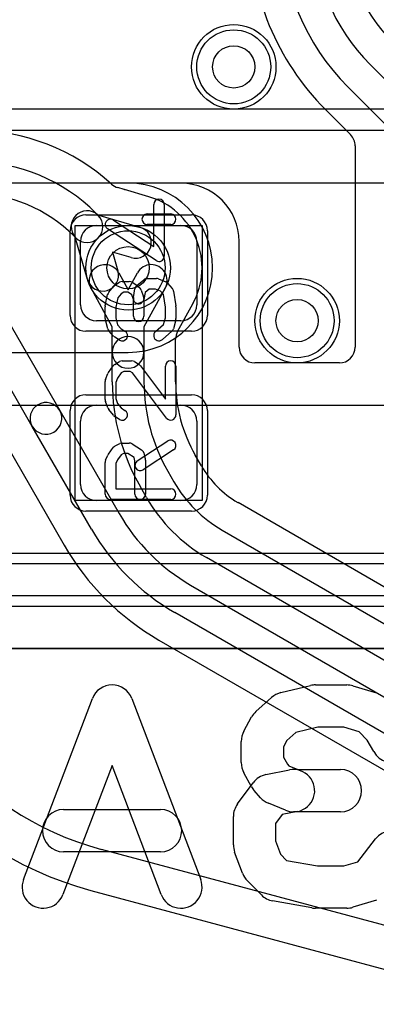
# Model space of a CAD drawing. Extents: x 0 to 20.5, y -6 to 27.
# Tile 11 of 14: x 13 to 14.7, y 17.3 to 21.9. Entities that reach past the tile are written whole.
import ezdxf

# ---------------------------------------------------------------- set-up
doc = ezdxf.new("R2010")
doc.units = 0
for name, color, linetype in [('Hole', 1, 'CONTINUOUS'), ('L1', 3, 'CONTINUOUS'), ('L2', 3, 'CONTINUOUS'), ('L3', 3, 'CONTINUOUS'), ('L4', 3, 'CONTINUOUS'), ('MetalMask-A', 176, 'CONTINUOUS'), ('PartsArea-A', 111, 'CONTINUOUS'), ('PartsArea-B', 111, 'CONTINUOUS'), ('PartsSilk-A', 221, 'CONTINUOUS'), ('PartsSilk-B', 221, 'CONTINUOUS'), ('Resist-A', 2, 'CONTINUOUS'), ('Resist-B', 2, 'CONTINUOUS'), ('Silk-A', 140, 'CONTINUOUS'), ('Silk-B', 140, 'CONTINUOUS')]:
    doc.layers.add(name, color=color, linetype=linetype)

msp = doc.modelspace()

# ---------------------------------------------------------------- linework, layer by layer
at = {"layer": 'Hole'}
for centre in [(14.05, 21.7), (13.55, 20.75), (14.35, 20.5)]:
    msp.add_circle(centre, 0.1, dxfattribs=at)
at = {"layer": 'L1'}
for p, q in [((14.69593, 21.71087), (15.08181, 21.32497)), ((14.97575, 21.2189), (14.58986, 21.6048)), ((14.48377, 21.49871), (14.603, 21.37948)), ((14.62496, 21.32647), (14.62496, 20.37501)), ((13.8, 21.15004), (10.7, 21.15004)), ((13.4, 20.95), (13.8, 20.95)), ((13.325, 20.575), (13.325, 20.875)), ((13.875, 20.875), (13.875, 20.575)), ((14.07504, 20.37501), (14.07504, 20.875)), ((13.8, 20.5), (13.4, 20.5)), ((14.54999, 20.30004), (14.15001, 20.30004)), ((12.075, 20.1), (16.20003, 20.1)), ((13.4, 20.1), (13.8, 20.1)), ((13.325, 19.725), (13.325, 20.025)), ((13.875, 20.025), (13.875, 19.725)), ((13.8, 19.65), (13.4, 19.65)), ((16.075, 19.4), (10.825, 19.4)), ((10.825, 19.19996), (16.075, 19.19996)), ((18, 18.95004), (5.97497, 18.95004))]:
    msp.add_line(p, q, dxfattribs=at)
for centre in [(14.05, 21.7), (13.55, 20.75), (14.35, 20.5)]:
    msp.add_circle(centre, 0.2, dxfattribs=at)
for centre, radius, start, end in [((15.35, 22.36495), 1.22504, -179.99907, -134.99967), ((15.35, 22.36494), 1.075, -179.99947, -135), ((15.35, 22.36494), 0.925, -179.99938, -135), ((15.35, 22.36495), 0.775, 180, -134.99948), ((14.54999, 21.32647), 0.07497, 0, 45), ((13.8, 20.875), 0.27504, 0, 90), ((13.4, 20.875), 0.075, 90, 180), ((13.8, 20.875), 0.075, 0, 90), ((13.4, 20.575), 0.075, 180, -90), ((13.8, 20.575), 0.075, -90, 0), ((14.15001, 20.37501), 0.07497, 180, -90), ((14.54999, 20.37501), 0.07497, -90, 0), ((13.4, 20.025), 0.075, 90, 180), ((13.8, 20.025), 0.075, 0, 90), ((13.4, 19.725), 0.075, 180, -90), ((13.8, 19.725), 0.075, -90, 0)]:
    msp.add_arc(centre, radius, start, end, dxfattribs=at)
at = {"layer": 'L2'}
for p, q in [((7.50004, 21.4), (16.9747, 21.4)), ((17.00152, 21.15004), (7.50001, 21.15004)), ((13.55, 21.15004), (12.75, 21.15004)), ((12.75, 20.34996), (13.55, 20.34996))]:
    msp.add_line(p, q, dxfattribs=at)
for centre in [(14.05, 21.7), (14.35, 20.5)]:
    msp.add_circle(centre, 0.2, dxfattribs=at)
msp.add_arc((13.55, 20.75), 0.40004, -90, 90, dxfattribs=at)
at = {"layer": 'L3'}
for p, q in [((0.67497, 21.4), (19.32503, 21.4)), ((19.32503, 21.15004), (0.67497, 21.15004)), ((13.55, 21.15004), (12.75, 21.15004)), ((12.75, 20.34996), (13.55, 20.34996))]:
    msp.add_line(p, q, dxfattribs=at)
for centre in [(14.05, 21.7), (14.35, 20.5)]:
    msp.add_circle(centre, 0.2, dxfattribs=at)
msp.add_arc((13.55, 20.75), 0.40004, -90, 90, dxfattribs=at)
at = {"layer": 'L4'}
for p, q in [((13.5317, 21.11997), (13.5007, 21.12902)), ((13.64802, 21.08604), (13.53245, 21.11975)), ((13.3977, 21.00835), (13.40844, 20.99761)), ((13.40536, 21.00053), (13.606, 20.942)), ((13.30238, 20.89155), (13.29164, 20.90229)), ((13.358, 20.69398), (13.29946, 20.89464)), ((13.564, 20.798), (13.47646, 20.82354)), ((13.47646, 20.82354), (13.502, 20.736)), ((13.50616, 20.72595), (13.55, 20.646)), ((13.55, 20.646), (13.59384, 20.72595)), ((13.475, 20.4708), (13.37464, 20.65383)), ((13.72536, 20.65383), (13.625, 20.4708)), ((13.78428, 20.44921), (13.85575, 20.57956)), ((12.95455, 20.5457), (13.22604, 20.07544)), ((13.09614, 20.00044), (12.82465, 20.4707)), ((13.475, 20.35008), (13.475, 20.4708)), ((13.625, 20.4708), (13.625, 20.35008)), ((13.77504, 20.21015), (13.77504, 20.41315)), ((12.72352, 20.34576), (13.24731, 19.43853)), ((13.475, 20.21015), (13.475, 20.35008)), ((13.625, 20.35008), (13.625, 20.21015)), ((13.22604, 20.07544), (13.50716, 19.58854)), ((13.37726, 19.51354), (13.09614, 20.00044)), ((13.89691, 19.81358), (13.86779, 19.86401)), ((13.73785, 19.78899), (13.76698, 19.73853)), ((13.63708, 19.66353), (13.60795, 19.71399)), ((17.11247, 17.88355), (14.07075, 19.63972)), ((13.99574, 19.50977), (17.0375, 17.75361)), ((16.9625, 17.6237), (13.92074, 19.37987)), ((13.84573, 19.24998), (16.8875, 17.4938)), ((16.8125, 17.3639), (13.77073, 19.12007)), ((13.69573, 18.99012), (16.7366, 17.23446)), ((16.29236, 17.2313), (13.42473, 17.99967)), ((13.37296, 17.80645), (16.24059, 17.03807))]:
    msp.add_line(p, q, dxfattribs=at)
for centre in [(14.05, 21.7), (13.55, 20.75), (14.35, 20.5)]:
    msp.add_circle(centre, 0.2, dxfattribs=at)
for centre, radius, start, end in [((12.81433, 20.42499), 0.97505, 47.64899, 89.99941), ((12.81433, 20.425), 0.825, 44.99902, 90), ((13.52172, 21.20102), 0.07501, -132.34716, -106.27487), ((12.81433, 20.425), 0.675, 44.99892, 90), ((13.55272, 21.19196), 0.075, -106.27701, -105.67991), ((13.55001, 20.75), 0.35004, -28.936, 73.74006), ((13.35541, 20.94458), 0.075, 48.24275, -138.24845), ((13.35541, 20.94458), 0.075, -135, 45), ((13.585, 20.87), 0.075, -106.2602, 73.73768), ((13.4404, 20.68989), 0.075, 28.7385, -151.26276), ((13.6596, 20.68989), 0.075, -28.7385, 151.26276), ((13.43, 20.71499), 0.075, -163.73246, 16.26473), ((13.92151, 20.5435), 0.075, 150.31766, 151.2615), ((13.85004, 20.41315), 0.075, 151.2615, 180), ((13.55, 20.35008), 0.075, 0, 180), ((13.55, 20.35008), 0.075, 180, 0), ((14.46731, 20.21015), 0.99231, 180, -149.99959), ((14.46731, 20.21015), 0.84231, 180, -149.99964), ((14.46731, 20.21015), 0.69227, 180, -149.9995), ((13.16109, 20.03794), 0.075, 30.00073, -149.99928), ((13.16109, 20.03794), 0.075, -149.99927, 29.99891), ((14.30826, 20.05106), 0.47498, -150.00136, -120.2316), ((14.30825, 20.05103), 0.625, -150.00009, -120.00106), ((14.30825, 20.05103), 0.775, -150.00001, -120.001), ((14.10788, 19.70488), 0.075, -121.12753, -119.67571), ((14.30823, 20.05105), 0.925, -149.99936, -120.00011), ((14.30823, 20.05105), 1.075, -149.99934, -119.99987), ((14.30822, 20.05105), 1.22504, -149.99986, -119.99845), ((13.8, 19.40023), 2.35, 180, -104.99962), ((13.8, 19.40023), 1.65, 180, -104.99959), ((13.8, 19.40023), 1.44996, -178.92472, -104.99966), ((13.79999, 19.40027), 2.55007, -150.06879, -104.99935)]:
    msp.add_arc(centre, radius, start, end, dxfattribs=at)
at = {"layer": 'MetalMask-A'}
for p, q in [((13.4, 20.95), (13.8, 20.95)), ((13.325, 20.575), (13.325, 20.875)), ((13.875, 20.875), (13.875, 20.575)), ((13.8, 20.5), (13.4, 20.5)), ((13.4, 20.1), (13.8, 20.1)), ((13.325, 19.725), (13.325, 20.025)), ((13.875, 20.025), (13.875, 19.725)), ((13.8, 19.65), (13.4, 19.65))]:
    msp.add_line(p, q, dxfattribs=at)
for centre, start, end in [((13.4, 20.875), 90, 180), ((13.8, 20.875), 0, 90), ((13.4, 20.575), 180, -90), ((13.8, 20.575), -90, 0), ((13.4, 20.025), 90, 180), ((13.8, 20.025), 0, 90), ((13.4, 19.725), 180, -90), ((13.8, 19.725), -90, 0)]:
    msp.add_arc(centre, 0.075, start, end, dxfattribs=at)
at = {"layer": 'PartsArea-A'}
for p, q in [((20, 21.5), (0, 21.5)), ((13.3, 19.65), (13.3, 20.95)), ((13.3, 20.95), (13.9, 20.95)), ((13.9, 20.95), (13.9, 19.65)), ((13.9, 19.65), (13.3, 19.65)), ((1.25, 18.95), (18.75, 18.95))]:
    msp.add_line(p, q, dxfattribs=at)
at = {"layer": 'PartsArea-B'}
msp.add_line((20, 21.5), (0, 21.5), dxfattribs=at)
at = {"layer": 'PartsSilk-A'}
for p, q in [((13.67101, 20.85089), (13.67101, 21.04914)), ((13.72101, 21.04914), (13.72101, 20.8047)), ((13.64045, 21.0047), (13.75156, 21.0047)), ((13.48005, 20.97563), (13.67101, 20.85089)), ((13.75156, 20.9547), (13.64045, 20.9547)), ((13.68234, 20.78377), (13.45271, 20.93377)), ((13.48646, 20.66757), (13.50868, 20.68146)), ((13.52193, 20.68526), (13.55527, 20.68526)), ((13.56852, 20.68146), (13.59074, 20.66757)), ((13.59112, 20.66558), (13.62445, 20.69335)), ((13.64045, 20.69914), (13.6849, 20.69914)), ((13.69451, 20.69722), (13.72784, 20.68334)), ((13.73692, 20.67687), (13.75914, 20.65187)), ((13.44192, 20.57096), (13.45303, 20.62374)), ((13.45797, 20.63421), (13.48019, 20.66199)), ((13.51657, 20.62743), (13.50073, 20.60762)), ((13.5291, 20.63526), (13.51657, 20.62743)), ((13.5481, 20.63526), (13.5291, 20.63526)), ((13.56182, 20.62668), (13.5481, 20.63526)), ((13.567, 20.6215), (13.56182, 20.62668)), ((13.5751, 20.60908), (13.58251, 20.65075)), ((13.59517, 20.66405), (13.60628, 20.65294)), ((13.6121, 20.6438), (13.62321, 20.61324)), ((13.63014, 20.63301), (13.62432, 20.60032)), ((13.6495, 20.64914), (13.63014, 20.63301)), ((13.6799, 20.64914), (13.6495, 20.64914)), ((13.70334, 20.63938), (13.6799, 20.64914)), ((13.71692, 20.62411), (13.70334, 20.63938)), ((13.72656, 20.56382), (13.71692, 20.62411)), ((13.76514, 20.63921), (13.77625, 20.56976)), ((13.50073, 20.60762), (13.49138, 20.56321)), ((13.57471, 20.6003), (13.567, 20.6215)), ((13.57471, 20.52137), (13.57471, 20.6003)), ((13.62471, 20.6047), (13.62471, 20.52137)), ((13.44138, 20.51026), (13.44138, 20.56581)), ((13.49138, 20.56321), (13.49138, 20.51354)), ((13.72656, 20.51354), (13.72656, 20.56382)), ((13.77656, 20.56581), (13.77656, 20.51026)), ((13.45333, 20.46215), (13.44222, 20.50382)), ((13.49138, 20.51354), (13.50012, 20.48076)), ((13.71826, 20.48239), (13.72656, 20.51354)), ((13.77572, 20.50382), (13.76461, 20.46215)), ((13.48102, 20.42698), (13.4588, 20.45198)), ((13.50012, 20.48076), (13.51601, 20.46288)), ((13.51601, 20.46288), (13.53518, 20.4509)), ((13.67955, 20.44851), (13.71826, 20.48239)), ((13.75691, 20.44978), (13.71247, 20.41089)), ((13.50868, 20.4085), (13.48646, 20.42239)), ((13.48646, 20.29257), (13.50868, 20.30646)), ((13.52193, 20.31026), (13.56638, 20.31026)), ((13.57963, 20.30646), (13.60185, 20.29257)), ((13.44317, 20.22231), (13.45428, 20.25009)), ((13.45727, 20.25551), (13.47949, 20.28607)), ((13.51708, 20.25274), (13.49954, 20.22863)), ((13.5291, 20.26026), (13.51708, 20.25274)), ((13.55921, 20.26026), (13.5291, 20.26026)), ((13.57141, 20.25263), (13.55921, 20.26026)), ((13.73158, 20.03967), (13.57141, 20.25263)), ((13.60858, 20.2864), (13.72656, 20.12953)), ((13.72656, 20.12953), (13.72656, 20.28526)), ((13.77656, 20.28526), (13.77656, 20.0547)), ((13.44138, 20.12692), (13.44138, 20.21303)), ((13.49954, 20.22863), (13.49138, 20.20822)), ((13.49138, 20.20822), (13.49138, 20.13132)), ((13.454, 20.08783), (13.44289, 20.11838)), ((13.49138, 20.13132), (13.49958, 20.10878)), ((13.48019, 20.05297), (13.45797, 20.08075)), ((13.49958, 20.10878), (13.51657, 20.08753)), ((13.51657, 20.08753), (13.53518, 20.0759)), ((13.50868, 20.0335), (13.48646, 20.04739)), ((13.59344, 19.83673), (13.73788, 19.93118)), ((13.45727, 19.8694), (13.47949, 19.89996)), ((13.48853, 19.90762), (13.51075, 19.91873)), ((13.52193, 19.92137), (13.55527, 19.92137)), ((13.56852, 19.91757), (13.61296, 19.88979)), ((13.76524, 19.88934), (13.6208, 19.79489)), ((13.44353, 19.83985), (13.45464, 19.86485)), ((13.49926, 19.84213), (13.49138, 19.8244)), ((13.51634, 19.86563), (13.49926, 19.84213)), ((13.52783, 19.87137), (13.51634, 19.86563)), ((13.5481, 19.87137), (13.52783, 19.87137)), ((13.5781, 19.85262), (13.5481, 19.87137)), ((13.58212, 19.83753), (13.5781, 19.85262)), ((13.58212, 19.6797), (13.58212, 19.83753)), ((13.62387, 19.87503), (13.63128, 19.84725)), ((13.63212, 19.84081), (13.63212, 19.6797)), ((13.44138, 19.6797), (13.44138, 19.8297)), ((13.49138, 19.8244), (13.49138, 19.7047)), ((13.49138, 19.7047), (13.75156, 19.7047)), ((13.75156, 19.6547), (13.46638, 19.6547)), ((0.95, 19.3516), (19.05, 19.3516)), ((18.9484, 19.1484), (1.0516, 19.1484))]:
    msp.add_line(p, q, dxfattribs=at)
for centre, start, end in [((13.69601, 21.04914), 0, 180), ((13.64045, 20.9797), 90, -90), ((13.75156, 20.9797), -90, 90), ((13.46638, 20.9547), 56.85026, -123.15356), ((13.69601, 20.8047), -123.14974, 0), ((13.52193, 20.66026), 90, 122.01002), ((13.55527, 20.66026), 57.99462, 90), ((13.64045, 20.67414), 90, 129.8005), ((13.6849, 20.67414), 67.39424, 90), ((13.71823, 20.66026), 41.62783, 67.39112), ((13.47749, 20.61859), 141.33303, 168.11298), ((13.49971, 20.64637), 122.00538, 141.34522), ((13.60712, 20.64637), 129.7909, 169.91674), ((13.57749, 20.64637), 45, 57.98998), ((13.5886, 20.63526), 19.97136, 45), ((13.74045, 20.63526), 9.08937, 41.63069), ((13.59971, 20.6047), 169.90837, -10.08326), ((13.59971, 20.6047), 0, 19.97859), ((13.46638, 20.56581), 168.11016, 180), ((13.75156, 20.56581), 0, 9.08867), ((13.46638, 20.51026), 180, -165.07115), ((13.59971, 20.52137), 180, 0), ((13.75156, 20.51026), -14.92551, 0), ((13.47749, 20.46859), -165.07449, -138.36931), ((13.52193, 20.4297), -122.00538, 57.98998), ((13.69601, 20.4297), 131.18808, -48.81042), ((13.74045, 20.46859), -48.81192, -14.92885), ((13.49971, 20.44359), -138.37217, -122.01002), ((13.52193, 20.28526), 90, 122.01002), ((13.56638, 20.28526), 57.99462, 90), ((13.75156, 20.28526), 0, 180), ((13.47749, 20.24081), 143.98274, 158.20215), ((13.49971, 20.27137), 122.00538, 143.97932), ((13.5886, 20.27137), 36.9524, 57.98998), ((13.46638, 20.21303), 158.2071, 180), ((13.46638, 20.12692), 180, -160.01539), ((13.47749, 20.09637), -160.02081, -141.34522), ((13.52193, 20.0547), -122.00538, 57.98998), ((13.49971, 20.06859), -141.33303, -122.01002), ((13.75156, 20.0547), -143.0476, 0), ((13.75156, 19.91026), -56.81854, 123.18086), ((13.49971, 19.88526), 116.56505, 143.97932), ((13.52193, 19.89637), 90, 116.56505), ((13.55527, 19.89637), 57.99462, 90), ((13.59971, 19.86859), 14.92551, 57.98998), ((13.46638, 19.8297), 156.04915, 180), ((13.47749, 19.8547), 143.98274, 156.03964), ((13.60712, 19.81581), 123.18146, -56.81914), ((13.60712, 19.84081), 0, 14.93527), ((13.75156, 19.6797), -90, 90), ((13.46638, 19.6797), 180, -90), ((13.60712, 19.6797), 180, 0)]:
    msp.add_arc(centre, 0.025, start, end, dxfattribs=at)
at = {"layer": 'PartsSilk-B'}
for p, q in [((14.27325, 18.74175), (14.41399, 18.77509)), ((14.43704, 18.77778), (14.58519, 18.77778)), ((14.61393, 18.77356), (14.72504, 18.74022)), ((14.15533, 18.65212), (14.22941, 18.71878)), ((13.0547, 17.85782), (13.38062, 18.71338)), ((13.56752, 18.71338), (13.89345, 17.85782)), ((14.09777, 18.55967), (14.1348, 18.62634)), ((14.44872, 18.57778), (14.3442, 18.55302)), ((14.57051, 18.57778), (14.44872, 18.57778)), ((14.64341, 18.5559), (14.57051, 18.57778)), ((14.3442, 18.55302), (14.30153, 18.51462)), ((14.68235, 18.51697), (14.64341, 18.5559)), ((14.08519, 18.41111), (14.08519, 18.51111)), ((14.30153, 18.51462), (14.28519, 18.4852)), ((14.28519, 18.4852), (14.28519, 18.43702)), ((14.71258, 18.46254), (14.68235, 18.51697)), ((14.28519, 18.43702), (14.30429, 18.40264)), ((13.47407, 18.39688), (13.2416, 17.78662)), ((13.70655, 17.78662), (13.47407, 18.39688)), ((14.30429, 18.40264), (14.31118, 18.39488)), ((14.31118, 18.39488), (14.35299, 18.37778)), ((14.1348, 18.29588), (14.09777, 18.36255)), ((14.20261, 18.35362), (14.31372, 18.37584)), ((14.35299, 18.37778), (14.55556, 18.37778)), ((14.06779, 18.21508), (14.14186, 18.31508)), ((14.17711, 18.24467), (14.14748, 18.278)), ((14.29547, 18.18522), (14.21399, 18.21855)), ((13.24444, 18.18889), (13.7037, 18.18889)), ((14.04815, 18.02222), (14.04815, 18.15556)), ((14.27963, 18.16506), (14.24815, 18.12256)), ((14.35294, 18.17972), (14.27963, 18.16506)), ((14.55556, 18.17778), (14.33333, 18.17778)), ((14.24815, 18.12256), (14.24815, 18.04014)), ((14.24815, 18.04014), (14.27137, 17.97746)), ((14.63697, 17.94216), (14.72106, 18.05028)), ((13.7037, 17.98889), (13.24444, 17.98889)), ((14.09142, 17.88749), (14.05438, 17.98749)), ((14.27137, 17.97746), (14.30041, 17.94843)), ((14.30041, 17.94843), (14.44597, 17.92222)), ((14.44597, 17.92222), (14.57051, 17.92222)), ((14.57051, 17.92222), (14.63697, 17.94216)), ((14.18114, 17.78485), (14.11448, 17.85151)), ((14.41932, 17.7238), (14.23413, 17.75714)), ((14.72504, 17.75978), (14.61393, 17.72644)), ((14.58519, 17.72222), (14.43704, 17.72222))]:
    msp.add_line(p, q, dxfattribs=at)
for centre, start, end in [((13.47407, 18.67778), 20.85446, 159.14554), ((14.43704, 18.67778), 90, 103.32614), ((14.58519, 18.67778), 73.29746, 90), ((14.2963, 18.64444), 103.32614, 131.9804), ((14.22222, 18.57778), 131.9804, 150.94873), ((14.18519, 18.51111), 150.94873, 180), ((14.8, 18.51111), -150.94373, 29.05533), ((14.18519, 18.41111), 180, -150.94873), ((14.22222, 18.25556), 101.30881, 143.47387), ((14.33333, 18.27778), -78.69119, 101.30894), ((14.55556, 18.27778), -90, 90), ((14.22222, 18.34444), -150.94873, -138.36456), ((14.14815, 18.15556), 143.47387, 180), ((14.25185, 18.31111), -138.36456, -112.24613), ((13.24444, 18.08889), 90, -90), ((13.7037, 18.08889), -90, 90), ((14.33333, 18.27778), -112.24613, -90), ((14.8, 17.98889), -37.87147, 142.12531), ((14.14815, 18.02222), 180, -159.67666), ((14.18519, 17.92222), -159.67666, -135), ((13.14815, 17.82222), 159.14554, -20.85401), ((13.8, 17.82222), -159.14554, 20.8546), ((14.25185, 17.85556), -135, -100.20646), ((14.43704, 17.82222), -100.20646, -90), ((14.58519, 17.82222), -90, -73.29746)]:
    msp.add_arc(centre, 0.1, start, end, dxfattribs=at)
at = {"layer": 'Resist-A'}
for p, q in [((13.35, 21), (13.85, 21)), ((13.275, 20.525), (13.275, 20.925)), ((13.925, 20.925), (13.925, 20.525)), ((13.85, 20.45), (13.35, 20.45)), ((13.35, 20.15), (13.85, 20.15)), ((13.275, 19.675), (13.275, 20.075)), ((13.925, 20.075), (13.925, 19.675)), ((13.85, 19.6), (13.35, 19.6))]:
    msp.add_line(p, q, dxfattribs=at)
for centre in [(14.05, 21.7), (13.55, 20.75), (14.35, 20.5)]:
    msp.add_circle(centre, 0.175, dxfattribs=at)
for centre, start, end in [((13.35, 20.925), 90, 180), ((13.85, 20.925), 0, 90), ((13.35, 20.525), 180, -90), ((13.85, 20.525), -90, 0), ((13.35, 20.075), 90, 180), ((13.85, 20.075), 0, 90), ((13.35, 19.675), 180, -90), ((13.85, 19.675), -90, 0)]:
    msp.add_arc(centre, 0.075, start, end, dxfattribs=at)
at = {"layer": 'Resist-B'}
for centre in [(14.05, 21.7), (13.55, 20.75), (14.35, 20.5)]:
    msp.add_circle(centre, 0.175, dxfattribs=at)
at = {"layer": 'Silk-A'}
for p, q in [((10.23902, 19.3516), (19.05, 19.3516)), ((18.9484, 19.1484), (10.23902, 19.1484))]:
    msp.add_line(p, q, dxfattribs=at)
at = {"layer": 'Silk-B'}
for p, q in [((14.27325, 18.74175), (14.41399, 18.77509)), ((14.43704, 18.77778), (14.58519, 18.77778)), ((14.61393, 18.77356), (14.72504, 18.74022)), ((14.15533, 18.65212), (14.22941, 18.71878)), ((13.0547, 17.85782), (13.38062, 18.71338)), ((13.56752, 18.71338), (13.89345, 17.85782)), ((14.09777, 18.55967), (14.1348, 18.62634)), ((14.44872, 18.57778), (14.3442, 18.55302)), ((14.57051, 18.57778), (14.44872, 18.57778)), ((14.64341, 18.5559), (14.57051, 18.57778)), ((14.3442, 18.55302), (14.30153, 18.51462)), ((14.68235, 18.51697), (14.64341, 18.5559)), ((14.08519, 18.41111), (14.08519, 18.51111)), ((14.30153, 18.51462), (14.28519, 18.4852)), ((14.28519, 18.4852), (14.28519, 18.43702)), ((14.71258, 18.46254), (14.68235, 18.51697)), ((14.28519, 18.43702), (14.30429, 18.40264)), ((13.47407, 18.39688), (13.2416, 17.78662)), ((13.70655, 17.78662), (13.47407, 18.39688)), ((14.30429, 18.40264), (14.31118, 18.39488)), ((14.31118, 18.39488), (14.35299, 18.37778)), ((14.1348, 18.29588), (14.09777, 18.36255)), ((14.20261, 18.35362), (14.31372, 18.37584)), ((14.35299, 18.37778), (14.55556, 18.37778)), ((14.06779, 18.21508), (14.14186, 18.31508)), ((14.17711, 18.24467), (14.14748, 18.278)), ((14.29547, 18.18522), (14.21399, 18.21855)), ((13.24444, 18.18889), (13.7037, 18.18889)), ((14.04815, 18.02222), (14.04815, 18.15556)), ((14.27963, 18.16506), (14.24815, 18.12256)), ((14.35294, 18.17972), (14.27963, 18.16506)), ((14.55556, 18.17778), (14.33333, 18.17778)), ((14.24815, 18.12256), (14.24815, 18.04014)), ((14.24815, 18.04014), (14.27137, 17.97746)), ((14.63697, 17.94216), (14.72106, 18.05028)), ((13.7037, 17.98889), (13.24444, 17.98889)), ((14.09142, 17.88749), (14.05438, 17.98749)), ((14.27137, 17.97746), (14.30041, 17.94843)), ((14.30041, 17.94843), (14.44597, 17.92222)), ((14.44597, 17.92222), (14.57051, 17.92222)), ((14.57051, 17.92222), (14.63697, 17.94216)), ((14.18114, 17.78485), (14.11448, 17.85151)), ((14.41932, 17.7238), (14.23413, 17.75714)), ((14.72504, 17.75978), (14.61393, 17.72644)), ((14.58519, 17.72222), (14.43704, 17.72222))]:
    msp.add_line(p, q, dxfattribs=at)
for centre, start, end in [((13.47407, 18.67778), 20.85446, 159.14554), ((14.43704, 18.67778), 90, 103.32614), ((14.58519, 18.67778), 73.29746, 90), ((14.2963, 18.64444), 103.32614, 131.9804), ((14.22222, 18.57778), 131.9804, 150.94873), ((14.18519, 18.51111), 150.94873, 180), ((14.8, 18.51111), -150.94373, 29.05533), ((14.18519, 18.41111), 180, -150.94873), ((14.22222, 18.25556), 101.30881, 143.47387), ((14.33333, 18.27778), -78.69119, 101.30894), ((14.55556, 18.27778), -90, 90), ((14.22222, 18.34444), -150.94873, -138.36456), ((14.14815, 18.15556), 143.47387, 180), ((14.25185, 18.31111), -138.36456, -112.24613), ((13.24444, 18.08889), 90, -90), ((13.7037, 18.08889), -90, 90), ((14.33333, 18.27778), -112.24613, -90), ((14.8, 17.98889), -37.87147, 142.12531), ((14.14815, 18.02222), 180, -159.67666), ((14.18519, 17.92222), -159.67666, -135), ((13.14815, 17.82222), 159.14554, -20.85401), ((13.8, 17.82222), -159.14554, 20.8546), ((14.25185, 17.85556), -135, -100.20646), ((14.43704, 17.82222), -100.20646, -90), ((14.58519, 17.82222), -90, -73.29746)]:
    msp.add_arc(centre, 0.1, start, end, dxfattribs=at)

doc.saveas('drawing.dxf')
